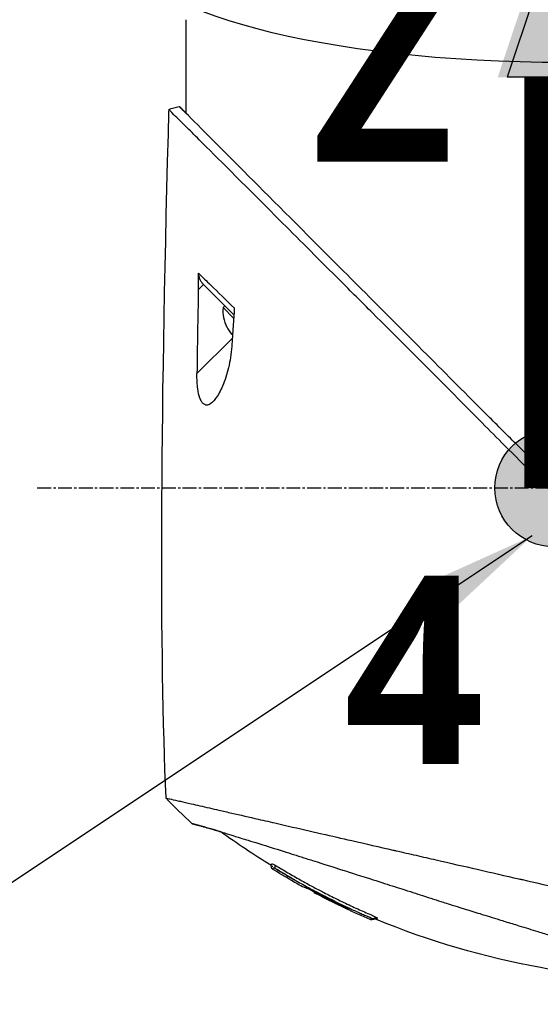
# Model space of a CAD drawing. Header units: millimetres. Extents: x 0 to 5219, y 0 to 2970.
# Tile 154 of 233: x 1826 to 1890, y 2058 to 2178. Entities that reach past the tile are written whole.
import ezdxf

# ---------------------------------------------------------------- set-up
doc = ezdxf.new("R2010")
doc.units = ezdxf.units.MM
doc.header["$LTSCALE"] = 0.2
doc.linetypes.add('CENTER2', pattern=[1.125, 0.75, -0.125, 0.125, -0.125])
for name, color, linetype in [('02_Center Line', 1, 'CENTER2'), ('07_Special Line2', 76, 'Continuous'), ('12_Before Rev.Num.', 5, 'Continuous'), ('13_After Rev.Num.', 6, 'Continuous')]:
    doc.layers.add(name, color=color, linetype=linetype)
doc.layers.add('14_Mark', color=7, linetype='Continuous', true_color=0xe03c31)
doc.styles.add('Rainbow-5.0 Style', font='malgunsl.ttf')
doc.dimstyles.new('Rainbow-5.0 Style', dxfattribs={"dimtxt": 4, "dimasz": 2.5, "dimexe": 1, "dimexo": 1, "dimgap": 1, "dimtad": 1, "dimdsep": 46, "dimtxsty": 'Rainbow-5.0 Style', "dimcen": 0, "dimclrd": 251, "dimclre": 251, "dimclrt": 7, "dimazin": 3, "dimtp": 0.1, "dimtm": 0.1, "dimtfac": 0.61, "dimtmove": 0, "dimatfit": 3, "dimfxl": 1, "dimlwd": -1, "dimlwe": -1, "dimarcsym": 1})

# ---------------------------------------------------------------- blocks, each defined once
blk = doc.blocks.new('A$C7b354fd2')
for p, q in [((-201.25, 1436.65), (-201.25, 1425.7)), ((-199.11, 1404.75), (-199.73, 1404.12)), ((-199.11, 1404.75), (-196.18, 1401.82)), ((-197.68, 1404.14), (-197.68, 1404.14)), ((-197.66, 1404.12), (-197.66, 1404.12)), ((-196.49, 1402.13), (-196.7, 1401.92)), ((-196.7, 1401.92), (-195.41, 1400.63)), ((-196.18, 1401.82), (-195.39, 1401.03)), ((-196.25, 1399.54), (-196.24, 1399.55)), ((-199.9, 1393.84), (-195.57, 1398.17)), ((-195.63, 1398.62), (-195.54, 1398.72)), ((-188.33, 1331.82), (-188.34, 1331.81)), ((-186.79, 1330.96), (-186.76, 1330.99)), ((-185.37, 1330.46), (-185.37, 1330.46)), ((-185.46, 1330.37), (-185.51, 1330.32)), ((-185.19, 1330.16), (-185.14, 1330.21)), ((-185.06, 1330.29), (-185.06, 1330.29)), ((-182.59, 1328.92), (-182.65, 1328.87))]:
    blk.add_line(p, q)
for radius, start, end in [(4.52, 175.2393, 206.2869), (4.5, 206.2241, 220.3846)]:
    blk.add_arc((-192.2, 1401.54), radius, start, end)
for centre, major_axis, ratio, start_param, end_param in [((2323.9, 1332.01), (-101.98, 2690.77), 0.938894, 1.500251, 1.501378), ((-174, 1685.85), (26.02, 366.09), 0.042138, 2.37416, 2.795052), ((-181.51, 1560.08), (-14.62, -235.71), 0.048312, 5.438434, 5.498234), ((-201.21, 1341.23), (-7.7, 7.47), 0.120793, 1.358557, 1.783036), ((-141.28, 1414.3), (82.48, -47.06), 1, 4.712389, 4.730947)]:
    blk.add_ellipse(centre, major_axis=major_axis, ratio=ratio, start_param=start_param, end_param=end_param)
for points, knots in [([(-201.25, 1437.15), (-201.25, 1437.09), (-201.25, 1437.02), (-201.25, 1436.9), (-201.25, 1436.84), (-201.25, 1436.75), (-201.25, 1436.71), (-201.25, 1436.66), (-201.25, 1436.65), (-201.25, 1436.65)], [0, 0, 0, 0, 0.0188345, 0.0188345, 0.037669, 0.037669, 0.0565035, 0.0565035, 0.075338, 0.075338, 0.075338, 0.075338]), ([(-109.74, 1332.56), (-109.74, 1332.57), (-109.89, 1332.68), (-111.54, 1334.34), (-112.56, 1335.39), (-114.71, 1337.54), (-115.7, 1338.51), (-117.36, 1340.16), (-117.99, 1340.8), (-119.29, 1342.1), (-119.96, 1342.77), (-121.04, 1343.85), (-121.41, 1344.22), (-124.55, 1347.37), (-127.25, 1350.02), (-131.42, 1354.18), (-134.44, 1357.25), (-141.9, 1364.75), (-145.54, 1368.37), (-152.43, 1375.26), (-154.85, 1377.75), (-157.73, 1380.58), (-159.67, 1382.43), (-164.1, 1386.87), (-165.95, 1388.75), (-172.37, 1395.25), (-175.92, 1398.76), (-179.74, 1402.58), (-181.07, 1403.91), (-184.83, 1407.67), (-187.2, 1410.04), (-193.84, 1416.68), (-197, 1419.85), (-199.79, 1422.62), (-200.39, 1423.21), (-201.68, 1424.49), (-202.3, 1425.1), (-203.13, 1425.94), (-203.35, 1426.17), (-203.35, 1426.17)], [0.007059, 0.007059, 0.007059, 0.007059, 0.615438, 0.615438, 1.069569, 1.069569, 1.371276, 1.371276, 1.544721, 1.544721, 1.716113, 1.716113, 1.805171, 1.805171, 2.453917, 2.453917, 3.119268, 3.119268, 3.710855, 3.710855, 4.236876, 4.236876, 4.642605, 4.642605, 4.934699, 4.934699, 5.667174, 5.667174, 6.066186, 6.066186, 6.818123, 6.818123, 8.314738, 8.314738, 8.772171, 8.772171, 9.455351, 9.455351, 10.137965, 10.137965, 10.137965, 10.137965]), ([(-156.88, 1381.35), (-156.9, 1381.37), (-156.99, 1381.46), (-157.19, 1381.65), (-157.27, 1381.72), (-157.5, 1381.95), (-157.66, 1382.1), (-158.13, 1382.56), (-158.44, 1382.86), (-159.38, 1383.78), (-160, 1384.39), (-161.87, 1386.23), (-163.11, 1387.47), (-166.84, 1391.19), (-169.32, 1393.69), (-177.55, 1401.96), (-182.43, 1406.84), (-190.16, 1414.58), (-193.62, 1418.04), (-196.85, 1421.29), (-197.32, 1421.77), (-199.31, 1423.77), (-200.51, 1424.96), (-201.53, 1425.99), (-201.74, 1426.2), (-201.96, 1426.41), (-202.01, 1426.47), (-202.06, 1426.51), (-202.07, 1426.53), (-202.08, 1426.54), (-202.08, 1426.54), (-202.09, 1426.54), (-202.09, 1426.54), (-202.09, 1426.54)], [0.0003975, 0.0003975, 0.0003975, 0.0003975, 0.0037334, 0.0037334, 0.0059736, 0.0059736, 0.0104554, 0.0104554, 0.0194241, 0.0194241, 0.0373842, 0.0373842, 0.0734232, 0.0734232, 0.1463793, 0.1463793, 0.3201527, 0.3201527, 0.4871586, 0.4871586, 0.516686, 0.516686, 0.6197489, 0.6197489, 0.6590143, 0.6590143, 0.678683, 0.678683, 0.6884419, 0.6884419, 0.6932923, 0.6932923, 0.6950052, 0.6950052, 0.6950052, 0.6950052]), ([(-202.08, 1426.54), (-202.08, 1426.54), (-202.08, 1426.54), (-202.08, 1426.54), (-202.07, 1426.53), (-202.06, 1426.52), (-202.04, 1426.51), (-201.98, 1426.46), (-201.93, 1426.41), (-201.71, 1426.2), (-201.51, 1426), (-201.25, 1425.73)], [0.0212085, 0.0212085, 0.0212085, 0.0212085, 0.039197, 0.039197, 0.0769304, 0.0769304, 0.152825, 0.152825, 0.3056694, 0.3056694, 0.5941457, 0.5941457, 0.5941457, 0.5941457]), ([(-199.73, 1404.12), (-199.73, 1404.45), (-199.72, 1404.79), (-199.71, 1405.43), (-199.71, 1405.8), (-199.7, 1406.11)], [-0.1913085, -0.1913085, -0.1913085, -0.1913085, -0.0940503, -0.0940503, 0, 0, 0, 0]), ([(-199.7, 1406.11), (-199.24, 1405.66), (-198.74, 1405.17), (-198.21, 1404.66), (-197.32, 1403.79), (-196.35, 1402.85), (-195.32, 1401.86)], [0, 0, 0, 0, 0.371058, 0.371058, 0.371058, 1, 1, 1, 1]), ([(-199.7, 1406.11), (-199.7, 1405.99), (-199.69, 1405.87), (-199.64, 1405.62), (-199.6, 1405.49), (-199.49, 1405.25), (-199.42, 1405.14), (-199.28, 1404.93), (-199.2, 1404.84), (-199.11, 1404.75)], [0, 0, 0, 0, 0.0370329, 0.0370329, 0.076468, 0.076468, 0.1152358, 0.1152358, 0.1527656, 0.1527656, 0.1527656, 0.1527656]), ([(-195.33, 1401.84), (-195.35, 1401.49), (-195.38, 1401.08), (-195.43, 1400.37), (-195.46, 1399.98), (-195.48, 1399.61)], [-0.2166132, -0.2166132, -0.2166132, -0.2166132, -0.1116759, -0.1116759, 0, 0, 0, 0]), ([(-195.48, 1399.61), (-195.51, 1399.2), (-195.53, 1398.79), (-195.58, 1397.97), (-195.61, 1397.56), (-195.64, 1397.15)], [0.000001, 0.000001, 0.000001, 0.000001, 0.1240778, 0.1240778, 0.2481545, 0.2481545, 0.2481545, 0.2481545]), ([(-195.64, 1397.15), (-195.69, 1396.26), (-195.84, 1395.37), (-196.23, 1393.76), (-196.49, 1392.99), (-197.02, 1391.74), (-197.31, 1391.19), (-197.88, 1390.42), (-198.13, 1390.18), (-198.52, 1389.99), (-198.67, 1389.96), (-198.91, 1390.01), (-199, 1390.05), (-199.17, 1390.19), (-199.24, 1390.27), (-199.4, 1390.5), (-199.47, 1390.66), (-199.66, 1391.17), (-199.74, 1391.56), (-199.88, 1392.52), (-199.91, 1393.15), (-199.9, 1393.84)], [-1.596737, -1.596737, -1.596737, -1.596737, -1.33399, -1.33399, -1.081083, -1.081083, -0.864266, -0.864266, -0.684891, -0.684891, -0.576042, -0.576042, -0.504751, -0.504751, -0.44002, -0.44002, -0.35801, -0.35801, -0.205711, -0.205711, -0.000001, -0.000001, -0.000001, -0.000001]), ([(-203.71, 1341.89), (-203.71, 1341.89), (-203.68, 1341.89), (-203.61, 1341.87), (-203.55, 1341.86), (-203.45, 1341.84), (-203.32, 1341.81), (-203.29, 1341.8), (-203.26, 1341.79), (-203.23, 1341.79), (-202.98, 1341.73), (-202.64, 1341.65), (-202.25, 1341.56), (-202.15, 1341.54), (-202.04, 1341.51), (-201.93, 1341.49), (-201.54, 1341.4), (-201.1, 1341.3), (-200.59, 1341.18), (-199.94, 1341.03), (-199.2, 1340.86), (-198.37, 1340.67), (-198.01, 1340.59), (-197.62, 1340.5), (-197.22, 1340.41), (-196.71, 1340.29), (-196.18, 1340.17), (-195.63, 1340.04), (-194.62, 1339.81), (-193.53, 1339.56), (-192.4, 1339.3), (-191.64, 1339.13), (-190.86, 1338.95), (-190.06, 1338.77), (-189.61, 1338.66), (-189.17, 1338.56), (-188.71, 1338.46), (-187.38, 1338.15), (-186.02, 1337.84), (-184.64, 1337.52), (-183.42, 1337.25), (-182.19, 1336.96), (-180.96, 1336.68), (-179.24, 1336.29), (-177.55, 1335.9), (-175.92, 1335.52), (-175.79, 1335.5), (-175.66, 1335.47), (-175.53, 1335.44), (-175.13, 1335.34), (-174.72, 1335.25), (-174.32, 1335.16), (-173.91, 1335.07), (-173.51, 1334.97), (-173.1, 1334.88), (-172.69, 1334.79), (-172.28, 1334.69), (-171.87, 1334.6), (-171.48, 1334.51), (-171.08, 1334.42), (-170.68, 1334.33), (-170.67, 1334.32), (-170.65, 1334.32), (-170.64, 1334.32), (-168.92, 1333.92), (-167.24, 1333.54), (-165.61, 1333.17), (-163.85, 1332.76), (-162.15, 1332.37), (-160.52, 1332), (-160.37, 1331.96), (-160.22, 1331.93), (-160.07, 1331.9), (-158.49, 1331.53), (-156.94, 1331.18), (-155.44, 1330.84), (-153.7, 1330.44), (-152.02, 1330.06), (-150.41, 1329.69), (-150.24, 1329.65), (-150.07, 1329.61), (-149.9, 1329.57), (-149.25, 1329.42), (-148.59, 1329.26), (-147.94, 1329.11), (-147.79, 1329.08), (-147.65, 1329.05), (-147.51, 1329.01), (-146.9, 1328.87), (-146.25, 1328.72), (-145.5, 1328.55), (-145.4, 1328.53), (-145.29, 1328.5), (-145.19, 1328.48), (-144.44, 1328.31), (-143.66, 1328.13), (-142.91, 1327.96), (-142.18, 1327.8), (-141.48, 1327.64), (-140.8, 1327.48)], [0, 0, 0, 0, 0.0293646, 0.0293646, 0.0293646, 0.0566154, 0.0566154, 0.0566154, 0.0625, 0.0625, 0.0625, 0.1118856, 0.1118856, 0.1118856, 0.125, 0.125, 0.125, 0.1687706, 0.1687706, 0.1687706, 0.2250488, 0.2250488, 0.2250488, 0.25, 0.25, 0.25, 0.2807426, 0.2807426, 0.2807426, 0.3373462, 0.3373462, 0.3373462, 0.375, 0.375, 0.375, 0.394127, 0.394127, 0.394127, 0.4504604, 0.4504604, 0.4504604, 0.5, 0.5, 0.5, 0.5625, 0.5625, 0.5625, 0.5671142, 0.5671142, 0.5671142, 0.581501, 0.581501, 0.581501, 0.5960263, 0.5960263, 0.5960263, 0.6106942, 0.6106942, 0.6106942, 0.625, 0.625, 0.625, 0.6254725, 0.6254725, 0.6254725, 0.6826656, 0.6826656, 0.6826656, 0.7442648, 0.7442648, 0.7442648, 0.75, 0.75, 0.75, 0.8049855, 0.8049855, 0.8049855, 0.8682916, 0.8682916, 0.8682916, 0.875, 0.875, 0.875, 0.9005062, 0.9005062, 0.9005062, 0.90625, 0.90625, 0.90625, 0.9336735, 0.9336735, 0.9336735, 0.9375, 0.9375, 0.9375, 0.9693103, 0.9693103, 0.9693103, 1, 1, 1, 1]), ([(-200.47, 1338.75), (-200.47, 1338.75), (-200.47, 1338.75), (-200.38, 1338.72), (-200.33, 1338.71), (-200.27, 1338.7), (-200.21, 1338.68), (-200.18, 1338.67), (-200.15, 1338.66), (-200.12, 1338.66), (-199.96, 1338.62), (-199.74, 1338.56), (-199.46, 1338.48), (-199.35, 1338.45), (-199.23, 1338.41), (-199.1, 1338.38), (-198.84, 1338.3), (-198.55, 1338.22), (-198.22, 1338.12), (-197.79, 1337.99), (-197.29, 1337.84), (-196.74, 1337.68), (-196.67, 1337.65), (-196.6, 1337.63), (-196.52, 1337.61), (-195.66, 1337.34), (-195, 1337.14), (-194.73, 1337.06), (-194.7, 1337.05), (-194.59, 1337.02), (-194.39, 1336.95), (-194.03, 1336.84), (-193.38, 1336.64), (-192.32, 1336.31), (-192.17, 1336.26), (-192.01, 1336.22), (-191.86, 1336.17), (-190.96, 1335.88), (-189.99, 1335.58), (-188.97, 1335.26), (-188.19, 1335.01), (-187.37, 1334.75), (-186.52, 1334.49), (-186.26, 1334.4), (-186.01, 1334.33), (-185.77, 1334.25), (-184.15, 1333.74), (-182.96, 1333.36), (-182.32, 1333.15), (-182.23, 1333.12), (-182.15, 1333.1), (-182.08, 1333.08), (-181.6, 1332.92), (-180.48, 1332.57), (-178.65, 1331.98), (-178.24, 1331.85), (-177.79, 1331.71), (-177.3, 1331.55), (-176.41, 1331.27), (-175.59, 1331), (-174.84, 1330.77), (-173.86, 1330.45), (-173.01, 1330.18), (-172.3, 1329.95), (-171.82, 1329.79), (-171.37, 1329.65), (-170.96, 1329.52), (-170.52, 1329.38), (-170.13, 1329.25), (-169.77, 1329.14), (-169.51, 1329.06), (-169.25, 1328.97), (-168.99, 1328.89), (-168.57, 1328.76), (-168.16, 1328.63), (-167.74, 1328.5), (-167.57, 1328.45), (-167.39, 1328.39), (-167.22, 1328.34), (-166.59, 1328.14), (-165.94, 1327.94), (-165.29, 1327.74), (-164.5, 1327.49), (-163.69, 1327.25), (-162.88, 1327), (-162.65, 1326.92), (-162.42, 1326.85), (-162.19, 1326.78), (-161.63, 1326.61), (-161.07, 1326.44), (-160.51, 1326.26), (-159.73, 1326.02), (-158.95, 1325.78), (-158.19, 1325.55), (-157.92, 1325.46), (-157.65, 1325.38), (-157.38, 1325.3), (-156.86, 1325.14), (-156.38, 1324.99), (-155.95, 1324.86), (-155.04, 1324.57), (-154.33, 1324.35), (-153.8, 1324.19), (-153.4, 1324.07), (-153.1, 1323.98), (-152.9, 1323.91), (-152.51, 1323.79), (-152.12, 1323.67), (-151.74, 1323.55), (-151.43, 1323.46), (-151.12, 1323.36), (-150.81, 1323.27), (-150.32, 1323.12), (-150, 1323.02), (-149.81, 1322.96), (-149.81, 1322.96), (-149.8, 1322.95), (-149.79, 1322.95), (-149.47, 1322.85), (-149.15, 1322.76), (-148.84, 1322.66)], [-1, -1, -1, -1, -0.967857, -0.967857, -0.967857, -0.948942, -0.948942, -0.948942, -0.935714, -0.935714, -0.935714, -0.889625, -0.889625, -0.889625, -0.871429, -0.871429, -0.871429, -0.83445, -0.83445, -0.83445, -0.785714, -0.785714, -0.785714, -0.781613, -0.781613, -0.781613, -0.732143, -0.732143, -0.732143, -0.713138, -0.713138, -0.713138, -0.678571, -0.678571, -0.678571, -0.668891, -0.668891, -0.668891, -0.613661, -0.613661, -0.613661, -0.571429, -0.571429, -0.571429, -0.563197, -0.563197, -0.563197, -0.507759, -0.507759, -0.507759, -0.5, -0.5, -0.5, -0.441747, -0.441747, -0.441747, -0.428571, -0.428571, -0.428571, -0.397698, -0.397698, -0.397698, -0.357143, -0.357143, -0.357143, -0.339649, -0.339649, -0.339649, -0.321429, -0.321429, -0.321429, -0.310561, -0.310561, -0.310561, -0.292949, -0.292949, -0.292949, -0.285714, -0.285714, -0.285714, -0.258021, -0.258021, -0.258021, -0.223914, -0.223914, -0.223914, -0.214286, -0.214286, -0.214286, -0.189719, -0.189719, -0.189719, -0.155218, -0.155218, -0.155218, -0.142857, -0.142857, -0.142857, -0.12766, -0.12766, -0.12766, -0.095508, -0.095508, -0.095508, -0.071429, -0.071429, -0.071429, -0.051836, -0.051836, -0.051836, -0.035714, -0.035714, -0.035714, -0.017857, -0.017857, -0.017857, -0.017513, -0.017513, -0.017513, 0, 0, 0, 0]), ([(-196.98, 1337.75), (-197.17, 1337.8), (-197.35, 1337.86), (-198.01, 1338.06), (-198.43, 1338.18), (-199.07, 1338.37), (-199.32, 1338.44), (-199.68, 1338.54), (-199.82, 1338.58), (-199.98, 1338.62), (-200.02, 1338.63), (-200.19, 1338.68), (-200.3, 1338.7), (-200.43, 1338.74), (-200.47, 1338.75), (-200.47, 1338.75)], [5.705299, 5.705299, 5.705299, 5.705299, 5.822939, 5.822939, 6.144758, 6.144758, 6.385994, 6.385994, 6.566823, 6.566823, 6.63475, 6.63475, 6.873456, 6.873456, 7.112007, 7.112007, 7.112007, 7.112007]), ([(-190.88, 1333.67), (-190.88, 1333.67), (-190.88, 1333.68), (-190.88, 1333.68), (-190.87, 1333.68), (-190.87, 1333.69), (-190.87, 1333.69), (-190.87, 1333.69), (-190.86, 1333.69), (-190.86, 1333.7), (-190.86, 1333.7), (-190.85, 1333.71), (-190.84, 1333.72), (-190.84, 1333.72), (-190.84, 1333.72), (-190.84, 1333.72), (-190.83, 1333.73), (-190.83, 1333.73), (-190.82, 1333.74), (-190.81, 1333.75), (-190.81, 1333.75), (-190.81, 1333.75), (-190.81, 1333.75), (-190.81, 1333.75), (-190.81, 1333.75)], [-0.1783373, -0.1783373, -0.1783373, -0.1783373, -0.1456542, -0.1456542, -0.1456542, -0.124148, -0.124148, -0.124148, -0.1142857, -0.1142857, -0.1142857, -0.085957, -0.085957, -0.085957, -0.0857143, -0.0857143, -0.0857143, -0.0714286, -0.0714286, -0.0714286, -0.0642857, -0.0642857, -0.0642857, -0.063677, -0.063677, -0.063677, -0.063677]), ([(-190.66, 1333.19), (-190.68, 1333.2), (-190.7, 1333.21), (-190.73, 1333.25), (-190.74, 1333.26), (-190.75, 1333.3), (-190.76, 1333.32), (-190.77, 1333.38), (-190.77, 1333.42), (-190.78, 1333.49), (-190.79, 1333.53), (-190.81, 1333.59), (-190.82, 1333.61), (-190.84, 1333.65), (-190.86, 1333.66), (-190.88, 1333.67)], [0, 0, 0, 0, 0.00675238, 0.00675238, 0.01280823, 0.01280823, 0.01941984, 0.01941984, 0.03041942, 0.03041942, 0.0418939, 0.0418939, 0.04846275, 0.04846275, 0.05587753, 0.05587753, 0.05587753, 0.05587753]), ([(-190.81, 1333.75), (-190.8, 1333.76), (-190.8, 1333.76), (-190.79, 1333.76), (-190.79, 1333.76), (-190.78, 1333.77), (-190.78, 1333.77), (-190.77, 1333.77), (-190.76, 1333.77), (-190.76, 1333.78), (-190.76, 1333.78), (-190.76, 1333.78), (-190.75, 1333.78), (-190.75, 1333.78), (-190.75, 1333.78), (-190.75, 1333.79), (-190.74, 1333.79), (-190.74, 1333.8), (-190.74, 1333.8), (-190.74, 1333.8), (-190.74, 1333.8), (-190.74, 1333.8), (-190.74, 1333.8), (-190.74, 1333.8), (-190.74, 1333.8), (-190.74, 1333.8), (-190.74, 1333.8), (-190.74, 1333.81), (-190.74, 1333.81), (-190.74, 1333.81), (-190.74, 1333.81), (-190.74, 1333.81), (-190.74, 1333.81), (-190.74, 1333.81), (-190.74, 1333.81), (-190.74, 1333.81), (-190.74, 1333.82), (-190.74, 1333.83), (-190.73, 1333.83), (-190.73, 1333.83), (-190.73, 1333.83), (-190.73, 1333.84), (-190.69, 1333.83), (-190.65, 1333.82), (-190.57, 1333.78), (-190.42, 1333.71)], [-0.06367695, -0.06367695, -0.06367695, -0.06367695, -0.05714286, -0.05714286, -0.05714286, -0.05102041, -0.05102041, -0.05102041, -0.0431996, -0.0431996, -0.0431996, -0.0429311, -0.0429311, -0.0429311, -0.03673469, -0.03673469, -0.03673469, -0.03304234, -0.03304234, -0.03304234, -0.03265306, -0.03265306, -0.03265306, -0.03163265, -0.03163265, -0.03163265, -0.03133708, -0.03133708, -0.03133708, -0.03061224, -0.03061224, -0.03061224, -0.0294375, -0.0294375, -0.0294375, -0.02857143, -0.02857143, -0.02857143, -0.02142857, -0.02142857, -0.02142857, -0.01428571, -0.01428571, -0.01428571, 0, 0, 0, 0]), ([(-190.66, 1333.19), (-190.66, 1333.19), (-190.66, 1333.19), (-190.66, 1333.19), (-190.66, 1333.19), (-190.66, 1333.19), (-190.66, 1333.19), (-190.65, 1333.19), (-190.65, 1333.19), (-190.65, 1333.2)], [0.80301317, 0.80301317, 0.80301317, 0.80301317, 0.82118409, 0.82118409, 0.82118409, 0.82142857, 0.82142857, 0.82142857, 0.82890325, 0.82890325, 0.82890325, 0.82890325]), ([(-190.65, 1333.2), (-190.64, 1333.2), (-190.64, 1333.21), (-190.63, 1333.22), (-190.63, 1333.23), (-190.62, 1333.23), (-190.62, 1333.23), (-190.62, 1333.23), (-190.61, 1333.24), (-190.61, 1333.25), (-190.6, 1333.26), (-190.6, 1333.26), (-190.59, 1333.27), (-190.59, 1333.28), (-190.58, 1333.28), (-190.58, 1333.29), (-190.58, 1333.29), (-190.57, 1333.29), (-190.57, 1333.29), (-190.57, 1333.29), (-190.57, 1333.29), (-190.57, 1333.29), (-190.57, 1333.29), (-190.57, 1333.29), (-190.57, 1333.29), (-190.57, 1333.3), (-190.56, 1333.3), (-190.56, 1333.3), (-190.56, 1333.3), (-190.56, 1333.31), (-190.55, 1333.31), (-190.55, 1333.31), (-190.54, 1333.32), (-190.54, 1333.32)], [0.8289032, 0.8289032, 0.8289032, 0.8289032, 0.8571429, 0.8571429, 0.8571429, 0.8617723, 0.8617723, 0.8617723, 0.875, 0.875, 0.875, 0.8928571, 0.8928571, 0.8928571, 0.90625, 0.90625, 0.90625, 0.9095982, 0.9095982, 0.9095982, 0.9105229, 0.9105229, 0.9105229, 0.9129464, 0.9129464, 0.9129464, 0.9196429, 0.9196429, 0.9196429, 0.9330357, 0.9330357, 0.9330357, 0.9388096, 0.9388096, 0.9388096, 0.9388096]), ([(-190.64, 1333.49), (-190.64, 1333.49), (-190.64, 1333.5), (-190.64, 1333.51), (-190.64, 1333.51), (-190.64, 1333.52), (-190.64, 1333.53), (-190.64, 1333.54), (-190.64, 1333.54), (-190.64, 1333.55), (-190.64, 1333.55), (-190.64, 1333.56), (-190.64, 1333.56), (-190.64, 1333.56), (-190.64, 1333.57), (-190.64, 1333.57), (-190.64, 1333.57), (-190.64, 1333.58), (-190.64, 1333.58), (-190.64, 1333.58), (-190.64, 1333.59), (-190.64, 1333.59), (-190.64, 1333.59), (-190.64, 1333.59), (-190.64, 1333.59), (-190.64, 1333.59)], [0, 0, 0, 0, 0.00306782, 0.00306782, 0.00595514, 0.00595514, 0.00807191, 0.00807191, 0.00942069, 0.00942069, 0.01027065, 0.01027065, 0.01086884, 0.01086884, 0.01184877, 0.01184877, 0.01269955, 0.01269955, 0.01361988, 0.01361988, 0.01480987, 0.01480987, 0.01652475, 0.01652475, 0.01754864, 0.01754864, 0.01754864, 0.01754864]), ([(-190.64, 1333.48), (-190.64, 1333.48), (-190.64, 1333.48), (-190.64, 1333.48), (-190.64, 1333.48), (-190.64, 1333.48), (-190.64, 1333.48), (-190.64, 1333.48), (-190.64, 1333.48), (-190.64, 1333.48), (-190.64, 1333.49), (-190.64, 1333.49)], [0.040892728, 0.040892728, 0.040892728, 0.040892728, 0.041349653, 0.041349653, 0.041875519, 0.041875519, 0.042664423, 0.042664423, 0.045035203, 0.045035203, 0.047002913, 0.047002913, 0.047002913, 0.047002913]), ([(-190.54, 1333.32), (-190.54, 1333.32), (-190.54, 1333.32), (-190.54, 1333.32), (-190.53, 1333.33), (-190.52, 1333.33), (-190.52, 1333.34)], [0.93880964, 0.93880964, 0.93880964, 0.93880964, 0.94642857, 0.94642857, 0.94642857, 0.9841263, 0.9841263, 0.9841263, 0.9841263]), ([(-190.51, 1333.34), (-190.51, 1333.34), (-190.51, 1333.35), (-190.5, 1333.35), (-190.49, 1333.35), (-190.48, 1333.35), (-190.47, 1333.35), (-190.46, 1333.34), (-190.45, 1333.33), (-190.43, 1333.32), (-190.42, 1333.32), (-190.41, 1333.31), (-190.39, 1333.3), (-190.37, 1333.29), (-190.35, 1333.28), (-190.34, 1333.27)], [0, 0, 0, 0, 0.25, 0.25, 0.25, 0.5, 0.5, 0.5, 0.75, 0.75, 0.75, 0.875, 0.875, 0.875, 1, 1, 1, 1]), ([(-190.42, 1333.71), (-190.23, 1333.61), (-189.97, 1333.46), (-189.72, 1333.31), (-189.47, 1333.16), (-189.22, 1333.01), (-188.97, 1332.86), (-188.47, 1332.57), (-187.96, 1332.27), (-187.45, 1331.99), (-186.95, 1331.7), (-186.44, 1331.42), (-185.92, 1331.14), (-185.48, 1330.9), (-185.03, 1330.67), (-184.59, 1330.43)], [-1, -1, -1, -1, -0.9391036, -0.9391036, -0.9391036, -0.8782072, -0.8782072, -0.8782072, -0.7564144, -0.7564144, -0.7564144, -0.6346216, -0.6346216, -0.6346216, -0.5293356, -0.5293356, -0.5293356, -0.5293356]), ([(-190.34, 1333.27), (-190.14, 1333.17), (-189.88, 1333), (-189.65, 1332.87), (-189.42, 1332.73), (-189.18, 1332.59), (-188.95, 1332.45), (-188.47, 1332.17), (-188, 1331.9), (-187.52, 1331.63), (-187.04, 1331.36), (-186.56, 1331.1), (-186.08, 1330.84), (-186.03, 1330.81), (-185.97, 1330.78), (-185.92, 1330.75), (-185.35, 1330.45), (-184.92, 1330.22), (-184.63, 1330.07), (-184.43, 1329.97), (-184.29, 1329.9), (-184.22, 1329.86), (-183.84, 1329.67), (-183.49, 1329.49), (-183.16, 1329.33), (-182.93, 1329.21), (-182.71, 1329.1), (-182.5, 1329)], [0, 0, 0, 0, 0.0642604, 0.0642604, 0.0642604, 0.1285208, 0.1285208, 0.1285208, 0.2570414, 0.2570414, 0.2570414, 0.3855616, 0.3855616, 0.3855616, 0.4, 0.4, 0.4, 0.489325, 0.489325, 0.489325, 0.55, 0.55, 0.55, 0.6374853, 0.6374853, 0.6374853, 0.7, 0.7, 0.7, 0.7]), ([(-186.76, 1330.99), (-186.76, 1330.99), (-186.76, 1330.99), (-186.72, 1330.98), (-186.7, 1330.97), (-186.62, 1330.94), (-186.54, 1330.91), (-186.33, 1330.81), (-186.2, 1330.75), (-185.93, 1330.61), (-185.79, 1330.54), (-185.49, 1330.39), (-185.33, 1330.31), (-185.02, 1330.15), (-184.26, 1329.75), (-182.94, 1329.1), (-182.79, 1329.02), (-182.39, 1328.82), (-182.2, 1328.73), (-181.85, 1328.55), (-181.71, 1328.47), (-181.48, 1328.35), (-181.4, 1328.3), (-181.34, 1328.26), (-181.35, 1328.25), (-181.37, 1328.23), (-181.36, 1328.22), (-181.4, 1328.23), (-181.47, 1328.26), (-181.67, 1328.36), (-181.81, 1328.42), (-182.13, 1328.57), (-182.3, 1328.66), (-182.58, 1328.79), (-182.67, 1328.84), (-182.84, 1328.92), (-182.91, 1328.95), (-182.98, 1328.99)], [0.000001, 0.000001, 0.000001, 0.000001, 0.0235276, 0.0235276, 0.040385, 0.040385, 0.0723923, 0.0723923, 0.1079796, 0.1079796, 0.1383929, 0.1383929, 0.1700013, 0.1700013, 0.2000303, 0.2000303, 0.2073752, 0.2073752, 0.2151683, 0.2151683, 0.2229131, 0.2229131, 0.23064, 0.23064, 0.237006, 0.237006, 0.253698, 0.253698, 0.2694073, 0.2694073, 0.2850415, 0.2850415, 0.2995323, 0.2995323, 0.3067321, 0.3067321, 0.3121576, 0.3121576, 0.3121576, 0.3121576]), ([(-186.09, 1330.7), (-186.14, 1330.72), (-186.18, 1330.74), (-186.37, 1330.83), (-186.49, 1330.89), (-186.68, 1330.97), (-186.73, 1330.99), (-186.76, 1330.99), (-186.76, 1330.99), (-186.76, 1330.99)], [0.5840715, 0.5840715, 0.5840715, 0.5840715, 0.6072062, 0.6072062, 0.6950472, 0.6950472, 0.7818922, 0.7818922, 0.7982216, 0.7982216, 0.7982216, 0.7982216]), ([(-184.59, 1330.43), (-184.51, 1330.4), (-184.44, 1330.36), (-184.37, 1330.32), (-183.86, 1330.06), (-183.34, 1329.79), (-182.81, 1329.54), (-182.24, 1329.25), (-181.65, 1328.97), (-181.07, 1328.7), (-180.52, 1328.44), (-179.95, 1328.19), (-179.41, 1327.95), (-178.86, 1327.71), (-178.17, 1327.42), (-177.9, 1327.26)], [-0.5293356, -0.5293356, -0.5293356, -0.5293356, -0.5128288, -0.5128288, -0.5128288, -0.391036, -0.391036, -0.391036, -0.2564144, -0.2564144, -0.2564144, -0.1282072, -0.1282072, -0.1282072, 0, 0, 0, 0]), ([(-185.55, 1330.29), (-185.54, 1330.29), (-185.54, 1330.3), (-185.53, 1330.31), (-185.52, 1330.31), (-185.52, 1330.32), (-185.52, 1330.32), (-185.51, 1330.32), (-185.51, 1330.32), (-185.51, 1330.32), (-185.51, 1330.32), (-185.51, 1330.32)], [-0.4242758, -0.4242758, -0.4242758, -0.4242758, -0.1907721, -0.1907721, -0.0989809, -0.0989809, -0.0711612, -0.0711612, -0.0633692, -0.0633692, -0.0629791, -0.0629791, -0.0629791, -0.0629791]), ([(-182.65, 1328.87), (-182.65, 1328.87), (-182.65, 1328.87), (-182.66, 1328.86), (-182.66, 1328.85), (-182.67, 1328.85), (-182.67, 1328.85), (-182.68, 1328.84), (-182.67, 1328.84), (-182.71, 1328.86), (-182.73, 1328.87), (-182.79, 1328.89), (-182.82, 1328.91), (-182.89, 1328.94), (-182.92, 1328.96), (-183.05, 1329.02), (-183.28, 1329.13), (-184.22, 1329.6), (-184.88, 1329.94), (-185.55, 1330.29)], [-0.6043656, -0.6043656, -0.6043656, -0.6043656, -0.5563524, -0.5563524, -0.516104, -0.516104, -0.4860409, -0.4860409, -0.4278285, -0.4278285, -0.3875845, -0.3875845, -0.3505644, -0.3505644, -0.3149552, -0.3149552, -0.2247493, -0.2247493, 0, 0, 0, 0]), ([(-185.51, 1330.32), (-185.51, 1330.32), (-185.51, 1330.32), (-185.47, 1330.3), (-185.44, 1330.29), (-185.39, 1330.27), (-185.36, 1330.25), (-185.31, 1330.23), (-185.28, 1330.21), (-185.24, 1330.19), (-185.21, 1330.18), (-185.19, 1330.16)], [-0.06295245, -0.06295245, -0.06295245, -0.06295245, -0.04215242, -0.04215242, -0.02825831, -0.02825831, -0.01656341, -0.01656341, -0.00800385, -0.00800385, 0, 0, 0, 0]), ([(-185.19, 1330.16), (-184.47, 1329.79), (-183.76, 1329.43), (-182.97, 1329.04), (-182.95, 1329.03), (-182.88, 1329), (-182.85, 1328.98), (-182.77, 1328.94), (-182.74, 1328.93), (-182.69, 1328.9), (-182.67, 1328.89), (-182.65, 1328.88), (-182.65, 1328.87), (-182.65, 1328.87)], [-1.1505032, -1.1505032, -1.1505032, -1.1505032, -0.8122954, -0.8122954, -0.7833608, -0.7833608, -0.7413978, -0.7413978, -0.6925504, -0.6925504, -0.6390798, -0.6390798, -0.6043979, -0.6043979, -0.6043979, -0.6043979]), ([(-182.5, 1329), (-182.06, 1328.79), (-181.77, 1328.65), (-181.64, 1328.59), (-181.6, 1328.57), (-181.56, 1328.55), (-181.53, 1328.54), (-181.38, 1328.47), (-181.28, 1328.42), (-181.2, 1328.38), (-181.15, 1328.36), (-181.01, 1328.29), (-180.77, 1328.18), (-180.67, 1328.14), (-180.59, 1328.1), (-180.52, 1328.07), (-180.45, 1328.04), (-180.37, 1328), (-180.27, 1327.96), (-180.2, 1327.92), (-180.14, 1327.9), (-180.1, 1327.88)], [0.7, 0.7, 0.7, 0.7, 0.775, 0.775, 0.775, 0.7823958, 0.7823958, 0.7823958, 0.8125, 0.8125, 0.8125, 0.85, 0.85, 0.85, 0.8714286, 0.8714286, 0.8714286, 0.8928571, 0.8928571, 0.8928571, 0.9085284, 0.9085284, 0.9085284, 0.9085284]), ([(-180.1, 1327.88), (-180.1, 1327.88), (-180.1, 1327.87), (-180.1, 1327.87), (-180.06, 1327.86), (-180.03, 1327.85), (-180, 1327.83), (-179.99, 1327.83), (-179.98, 1327.82), (-179.97, 1327.82), (-179.97, 1327.82), (-179.96, 1327.81), (-179.96, 1327.81), (-179.95, 1327.81), (-179.93, 1327.8), (-179.91, 1327.79), (-179.9, 1327.78), (-179.78, 1327.73), (-179.53, 1327.62), (-179.39, 1327.56), (-179.2, 1327.48), (-179.01, 1327.4)], [0.90852835, 0.90852835, 0.90852835, 0.90852835, 0.90892857, 0.90892857, 0.90892857, 0.91696429, 0.91696429, 0.91696429, 0.91987814, 0.91987814, 0.91987814, 0.92098214, 0.92098214, 0.92098214, 0.925, 0.925, 0.925, 0.9726642, 0.9726642, 0.9726642, 1, 1, 1, 1]), ([(-178.54, 1327.17), (-178.55, 1327.17), (-178.56, 1327.18), (-178.59, 1327.2), (-178.62, 1327.21), (-178.66, 1327.24), (-178.71, 1327.26), (-178.74, 1327.28), (-178.76, 1327.29), (-178.78, 1327.29), (-178.79, 1327.3), (-178.82, 1327.31), (-178.84, 1327.32), (-178.89, 1327.35), (-178.95, 1327.37), (-179.01, 1327.4)], [0.0401435, 0.0401435, 0.0401435, 0.0401435, 0.25, 0.25, 0.25, 0.5, 0.5, 0.5, 0.6428571, 0.6428571, 0.6428571, 0.7857143, 0.7857143, 0.7857143, 0.999999, 0.999999, 0.999999, 0.999999]), ([(-178.54, 1327.16), (-178.55, 1327.16), (-178.56, 1327.15), (-178.58, 1327.13), (-178.59, 1327.12), (-178.6, 1327.11), (-178.61, 1327.1), (-178.63, 1327.09), (-178.65, 1327.07), (-178.66, 1327.06), (-178.67, 1327.04), (-178.68, 1327.03), (-178.69, 1327.03), (-178.69, 1327.02), (-178.69, 1327.02), (-178.69, 1327.02)], [0, 0, 0, 0, 0.061398, 0.061398, 0.061398, 0.0917382, 0.0917382, 0.0917382, 0.1344445, 0.1344445, 0.1344445, 0.1676975, 0.1676975, 0.1676975, 0.1904606, 0.1904606, 0.1904606, 0.1904606]), ([(-177.95, 1327.04), (-177.98, 1327.05), (-178.01, 1327.06), (-178.07, 1327.07), (-178.11, 1327.06), (-178.19, 1327.05), (-178.25, 1327.04), (-178.36, 1327.02), (-178.42, 1327), (-178.52, 1326.99), (-178.55, 1326.99), (-178.62, 1327), (-178.66, 1327), (-178.69, 1327.02)], [0, 0, 0, 0, 0.00936032, 0.00936032, 0.01953195, 0.01953195, 0.03512646, 0.03512646, 0.05449727, 0.05449727, 0.06458652, 0.06458652, 0.07537322, 0.07537322, 0.07537322, 0.07537322]), ([(-177.9, 1327.26), (-177.77, 1327.18), (-177.81, 1327.18), (-177.82, 1327.17), (-177.83, 1327.15), (-177.85, 1327.14), (-177.86, 1327.13), (-177.88, 1327.11), (-177.9, 1327.09), (-177.91, 1327.08), (-177.93, 1327.06), (-177.94, 1327.05), (-177.94, 1327.05), (-177.95, 1327.04), (-177.95, 1327.04), (-177.95, 1327.04)], [-1, -1, -1, -1, -0.9795159, -0.9795159, -0.9795159, -0.9590319, -0.9590319, -0.9590319, -0.9180638, -0.9180638, -0.9180638, -0.8763387, -0.8763387, -0.8763387, -0.8460838, -0.8460838, -0.8460838, -0.8460838]), ([(-138.75, 1319.43), (-138.75, 1319.43), (-138.75, 1319.43), (-138.75, 1319.43), (-138.75, 1319.43), (-138.76, 1319.43), (-138.76, 1319.43), (-138.77, 1319.43), (-138.77, 1319.43), (-138.8, 1319.43), (-138.81, 1319.43), (-138.88, 1319.43), (-138.94, 1319.43), (-139.15, 1319.43), (-139.3, 1319.43), (-139.94, 1319.44), (-140.41, 1319.45), (-142.31, 1319.49), (-143.73, 1319.55), (-149.41, 1319.88), (-153.67, 1320.38), (-164.74, 1322.38), (-171.52, 1324.35), (-177.95, 1327.04)], [0, 0, 0, 0, 0.000147, 0.000147, 0.000594, 0.000594, 0.001179, 0.001179, 0.002934, 0.002934, 0.0082, 0.0082, 0.023997, 0.023997, 0.071389, 0.071389, 0.213567, 0.213567, 0.640161, 0.640161, 1.921872, 1.921872, 4.014331, 4.014331, 4.014331, 4.014331])]:
    blk.add_open_spline(points, degree=3, knots=knots)
for points in [[(-203.35, 1426.17), (-202.93, 1426.29), (-202.51, 1426.42), (-202.09, 1426.54)], [(-203.35, 1426.17), (-203.35, 1426.17), (-203.35, 1426.17), (-203.35, 1426.17)], [(-195.32, 1401.86), (-195.32, 1401.85), (-195.32, 1401.84), (-195.33, 1401.84)], [(-190.88, 1333.67), (-192.96, 1334.95), (-195, 1336.32), (-196.98, 1337.75)], [(-190.66, 1333.19), (-190.66, 1333.19), (-190.66, 1333.19), (-190.66, 1333.19)], [(-188.34, 1331.81), (-189.12, 1332.26), (-189.89, 1332.72), (-190.66, 1333.19)], [(-190.52, 1333.34), (-190.51, 1333.34), (-190.51, 1333.34), (-190.51, 1333.34)], [(-190.42, 1333.71), (-190.29, 1333.62), (-190.47, 1333.36), (-190.34, 1333.27)], [(-187.93, 1331.86), (-188.66, 1332.27), (-189.38, 1332.71), (-190.09, 1333.13)], [(-178.69, 1327.02), (-179.7, 1327.45), (-180.71, 1327.9), (-181.71, 1328.37)], [(-178.54, 1327.16), (-178.37, 1327.09), (-178.08, 1327.32), (-177.9, 1327.26)], [(-178.54, 1327.16), (-178.54, 1327.17), (-178.54, 1327.17), (-178.54, 1327.17)], [(-177.95, 1327.04), (-177.95, 1327.04), (-177.95, 1327.04), (-177.95, 1327.04)]]:
    blk.add_open_spline(points, degree=3)
at = {"layer": '02_Center Line', "ltscale": 11.288275}
blk.add_line((-219.43, 1379.85), (44.04, 1379.85), dxfattribs=at)
blk = doc.blocks.new('A$C19ebd0c3_1234')
for q in [(46.93, -0.78), (54.3, 6.59)]:
    blk.add_line((46.93, 6.59), q)
blk.add_ellipse((0, 0), major_axis=(53.19, 0), ratio=0.263273)
blk = doc.blocks.new('A$C3a293ff3')
at = {"layer": '07_Special Line2'}
blk.add_hatch(color=256, dxfattribs=at).paths.add_polyline_path([(49.156, 0), (34.9, 4.752), (34.9, -4.752)])
at = {"layer": '12_Before Rev.Num.'}
blk.add_hatch(color=256, dxfattribs=at).paths.add_polyline_path([(0, 49.156), (-4.752, 34.9), (4.752, 34.9)])
at = {"layer": '14_Mark'}
h = blk.add_hatch(color=256, dxfattribs=at)
h.dxf.hatch_style = 1
h.paths.add_polyline_path([(5, 0, 1), (-5, 0, 1)])
at = {"layer": '07_Special Line2'}
for p, q in [((34.9, -3.96), (34.9, 3.96)), ((46.78, 0), (34.9, 3.96)), ((34.9, -3.96), (46.78, 0))]:
    blk.add_line(p, q, dxfattribs=at)
at = {"layer": '07_Special Line2', "const_width": 5}
blk.add_lwpolyline([(34.9, 0), (0, 0)], dxfattribs=at)
at = {"layer": '12_Before Rev.Num.'}
for p, q in [((0, 46.78), (-3.96, 34.9)), ((3.96, 34.9), (0, 46.78)), ((3.96, 34.9), (-3.96, 34.9))]:
    blk.add_line(p, q, dxfattribs=at)
at = {"layer": '12_Before Rev.Num.', "const_width": 5}
blk.add_lwpolyline([(0, 34.9), (0, 0)], dxfattribs=at)
at = {"layer": '14_Mark'}
blk.add_circle((0, 0), 5, dxfattribs=at)
at = {"layer": '07_Special Line2', "insert": (34.529, -17.308), "char_height": 16, "attachment_point": 4, "style": 'Rainbow-5.0 Style'}
blk.add_mtext('{\\fMalgun Gothic Semilight|b1|i0|c129|p50;Y}', dxfattribs=at)
at = {"layer": '12_Before Rev.Num.', "insert": (-20.587, 35.725), "char_height": 16, "attachment_point": 4, "style": 'Rainbow-5.0 Style'}
blk.add_mtext('{\\fMalgun Gothic Semilight|b1|i0|c129|p50;Z}', dxfattribs=at)
at = {"layer": '14_Mark', "insert": (-17.839, -15.459), "char_height": 16, "attachment_point": 4, "style": 'Rainbow-5.0 Style'}
blk.add_mtext('{\\fMalgun Gothic Semilight|b1|i0|c129|p50;4}', dxfattribs=at)

msp = doc.modelspace()

# ---------------------------------------------------------------- block references
msp.add_blockref('A$C7b354fd2', (2047.459, 740.896))
at = {"xscale": 1.44, "yscale": 1.44, "zscale": 1.44}
msp.add_blockref('A$C3a293ff3', (1891.208, 2120.746), dxfattribs=at)
at = {"layer": '13_After Rev.Num.'}
msp.add_blockref('A$C19ebd0c3_1234', (1892.538, 2186.812), dxfattribs=at)

# ---------------------------------------------------------------- leaders
at = {"annotation_type": 0, "has_hookline": 1, "hookline_direction": 1, "text_width": 146.656}
msp.add_leader([(1888.551, 2114.857), (1685.332, 1979.397), (1672.832, 1979.397)], dimstyle='Rainbow-5.0 Style', override={"dimscale": 5}, dxfattribs=at)

doc.saveas('drawing.dxf')
